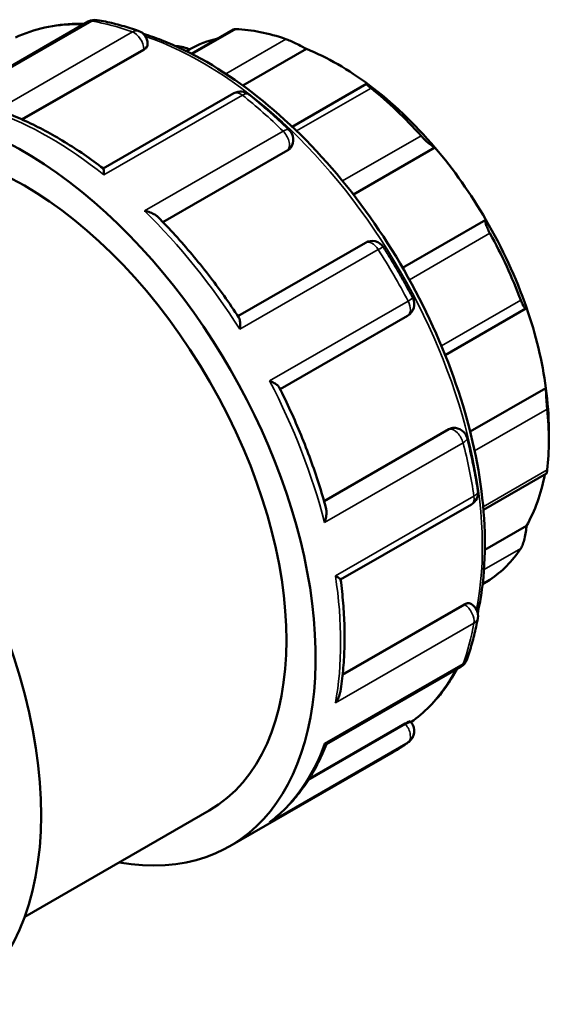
# Model space of a CAD drawing. Header units: millimetres. Extents: x -31 to 905, y -379 to 847.
# Tile 6 of 9: x 103 to 193, y 682 to 847. Entities that reach past the tile are written whole.
import ezdxf

# ---------------------------------------------------------------- set-up
doc = ezdxf.new("R2010")
doc.units = ezdxf.units.MM
doc.layers.add('Visible (ANSI)', color=7, linetype='Continuous', lineweight=50)
doc.layers.add('Visible Narrow (ANSI)', color=7, linetype='Continuous', lineweight=35)

msp = doc.modelspace()

# ---------------------------------------------------------------- linework, layer by layer
at = {"layer": 'Visible (ANSI)'}
for p, q in [((114.914, 847.111), (92.261, 834.065)), ((139.407, 845.796), (132.297, 841.701)), ((124.913, 843.398), (124.913, 843.192)), ((124.254, 842.364), (103.812, 830.592)), ((132.02, 842.454), (131.45, 842.126)), ((151.658, 842.507), (140.952, 836.342)), ((161.797, 836.606), (149.275, 829.395)), ((139.465, 835.025), (117.446, 822.345)), ((148.541, 825.421), (127.508, 813.309)), ((149.057, 825.916), (148.998, 825.832)), ((173.322, 825.878), (159.577, 817.962)), ((181.903, 813.728), (167.863, 805.643)), ((161.615, 809.855), (140.131, 797.483)), ((175.05, 790.922), (188.652, 798.755)), ((147.232, 785.185), (168.711, 797.554)), ((192.015, 785.367), (179.251, 778.017)), ((175.667, 778.438), (154.633, 766.325)), ((176.244, 778.626), (176.346, 778.635)), ((192.493, 778.37), (192.493, 776.538)), ((181.493, 764.831), (192.1, 770.939)), ((157.433, 753.084), (179.449, 765.762)), ((188.737, 762.149), (181.731, 758.115)), ((181.349, 752.338), (182.544, 753.026)), ((178.224, 748.885), (157.773, 737.108)), ((179.271, 749.039), (179.449, 748.936)), ((155.026, 725.356), (177.674, 738.398)), ((168.296, 728.806), (152.094, 719.476)), ((169.16, 729.197), (169.342, 728.971)), ((138.752, 708.146), (166.308, 724.015)), ((104.216, 696.278), (135.284, 714.169))]:
    msp.add_line(p, q, dxfattribs=at)
for centre, start, end in [((116.037, 845.161), 80.09159, 119.93599), ((122.663, 843.398), 0, 70.50747), ((140.588, 833.076), 51.41883, 119.93599), ((147.214, 827.207), 324.97291, 45.66524), ((162.738, 807.905), 32.39412, 119.93599), ((167.588, 799.504), 299.93599, 27.60641), ((176.551, 776.395), 14.35343, 95.23725), ((178.326, 767.711), 299.93599, 8.61524), ((178.326, 746.987), 349.60005, 60.06401), ((176.551, 740.348), 299.93599, 340.05833), ((167.588, 727.561), 307.25586, 38.80817)]:
    msp.add_arc(centre, 2.25, start, end, dxfattribs=at)
for centre, major_axis, start_param, end_param in [((155.37, 797.916), (-26.199, 45.496), 5.6943142, 5.933446), ((156.961, 798.832), (-25.076, 43.546), 6.1054024, 6.2778529), ((156.961, 798.832), (-25.076, 43.546), 5.3499073, 5.6495344), ((104.07, 768.374), (-34.683, 60.228), 2.6905658, 6.7342121), ((156.961, 798.832), (-25.076, 43.546), 5.0212158, 5.3499073), ((155.37, 797.916), (26.199, -45.496), 1.924403, 2.1635348), ((104.07, 768.374), (-31.214, 54.205), 3.1415927, 6.2831853), ((156.961, 798.832), (-25.076, 43.546), 4.7215888, 5.0212158), ((57.825, 741.743), (-34.683, 60.228), 3.1415927, 6.2831853), ((156.961, 798.832), (-25.076, 43.546), 4.3928973, 4.7215888), ((155.37, 797.916), (26.199, -45.496), 1.2960845, 1.5352163), ((156.961, 798.832), (-25.076, 43.546), 4.0932703, 4.3928973), ((156.961, 798.832), (-25.076, 43.546), 3.9289245, 4.0932703), ((155.37, 797.916), (26.199, -45.496), 0.667766, 0.9068978), ((156.961, 798.832), (25.076, -43.546), 0.3233591, 0.5917189), ((155.37, 797.916), (26.199, -45.496), 0.0394474, 0.2785792)]:
    msp.add_ellipse(centre, major_axis=major_axis, ratio=0.5780931, start_param=start_param, end_param=end_param, dxfattribs=at)
for points, knots in [([(102.653, 844.445), (105.771, 845.892), (109.24, 846.661), (113.363, 846.75), (113.815, 846.75), (114.269, 846.739)], [5.55075175, 5.55075175, 5.55075175, 5.55075175, 5.80615643, 5.80615643, 5.8373302, 5.8373302, 5.8373302, 5.8373302]), ([(116.424, 847.377), (116.884, 847.297), (117.344, 847.208), (118.269, 847.012), (118.733, 846.906), (119.663, 846.675), (120.129, 846.551), (121.064, 846.285), (121.533, 846.144), (122.472, 845.844), (122.943, 845.686), (123.414, 845.519)], [5.94919647, 5.94919647, 5.94919647, 5.94919647, 5.97807225, 5.97807225, 6.00694803, 6.00694803, 6.03582381, 6.03582381, 6.06469959, 6.06469959, 6.09357537, 6.09357537, 6.09357537, 6.09357537]), ([(124.206, 845.036), (125.213, 844.724), (126.225, 844.371), (132.298, 842.019), (137.447, 839.049), (147.452, 831.404), (152.307, 826.725), (161.231, 816.148), (165.299, 810.254), (172.249, 797.841), (175.131, 791.325), (179.422, 778.31), (180.829, 771.814), (182.01, 759.479), (181.782, 753.642), (180.659, 748.11), (180.592, 747.795), (180.521, 747.482)], [6.0566261, 6.0566261, 6.0566261, 6.0566261, 6.1215424, 6.1215424, 6.444605, 6.444605, 6.768303, 6.768303, 7.0913642, 7.0913642, 7.4141793, 7.4141793, 7.7373102, 7.7373102, 8.0610711, 8.0610711, 8.0808054, 8.0808054, 8.0808054, 8.0808054]), ([(139.769, 845.847), (139.667, 845.851), (139.58, 845.846), (139.47, 845.824), (139.435, 845.811), (139.407, 845.796)], [0.424270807, 0.424270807, 0.424270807, 0.424270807, 0.472119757, 0.472119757, 0.503081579, 0.503081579, 0.503081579, 0.503081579]), ([(124.913, 843.192), (124.913, 843.191), (124.913, 843.19), (124.912, 843.055), (124.856, 842.905), (124.626, 842.617), (124.454, 842.479), (124.254, 842.364)], [0.51441824, 0.51441824, 0.51441824, 0.51441824, 0.51508833, 0.51508833, 0.59974687, 0.59974687, 0.6844054, 0.6844054, 0.6844054, 0.6844054]), ([(132.02, 842.454), (131.703, 842.573), (131.341, 842.686), (130.566, 842.875), (130.152, 842.947), (129.713, 842.987), (129.656, 842.991), (129.599, 842.995)], [0.80901319, 0.80901319, 0.80901319, 0.80901319, 0.91835891, 0.91835891, 1.03479641, 1.03479641, 1.05206874, 1.05206874, 1.05206874, 1.05206874]), ([(151.658, 842.507), (151.442, 842.629), (151.179, 842.773), (150.574, 843.09), (150.23, 843.264), (149.608, 843.564), (149.293, 843.71), (148.845, 843.905), (148.699, 843.967), (148.428, 844.075), (148.303, 844.122), (148.192, 844.161)], [0.80901319, 0.80901319, 0.80901319, 0.80901319, 0.91835891, 0.91835891, 1.03479641, 1.03479641, 1.13049431, 1.13049431, 1.17834326, 1.17834326, 1.22619221, 1.22619221, 1.22619221, 1.22619221]), ([(162.549, 835.893), (162.438, 835.982), (162.336, 836.066), (162.156, 836.217), (162.079, 836.285), (161.889, 836.457), (161.821, 836.531), (161.773, 836.617), (161.809, 836.62), (161.982, 836.552), (162.112, 836.485), (162.265, 836.4)], [0.42427081, 0.42427081, 0.42427081, 0.42427081, 0.47211976, 0.47211976, 0.51996871, 0.51996871, 0.61566661, 0.61566661, 0.73210411, 0.73210411, 0.84144983, 0.84144983, 0.84144983, 0.84144983]), ([(141.991, 834.834), (142.453, 834.466), (142.914, 834.091), (143.831, 833.327), (144.288, 832.938), (145.199, 832.148), (145.652, 831.746), (146.555, 830.931), (147.004, 830.516), (147.899, 829.676), (148.344, 829.249), (148.787, 828.817)], [0.18960994, 0.18960994, 0.18960994, 0.18960994, 0.21848572, 0.21848572, 0.2473615, 0.2473615, 0.27623728, 0.27623728, 0.30511306, 0.30511306, 0.33398884, 0.33398884, 0.33398884, 0.33398884]), ([(117.457, 822.337), (116.384, 823.16), (115.305, 823.947), (113.136, 825.442), (112.046, 826.151), (109.861, 827.489), (108.766, 828.117), (106.574, 829.289), (105.477, 829.834), (103.286, 830.836), (102.192, 831.294), (101.102, 831.707)], [6.11851796, 6.11851796, 6.11851796, 6.11851796, 6.18520274, 6.18520274, 6.25188751, 6.25188751, 6.31857228, 6.31857228, 6.38525706, 6.38525706, 6.45194183, 6.45194183, 6.45194183, 6.45194183]), ([(173.322, 825.878), (173.219, 825.916), (173.079, 825.992), (172.728, 826.23), (172.512, 826.398), (172.093, 826.757), (171.869, 826.961), (171.525, 827.296), (171.409, 827.413), (171.184, 827.647), (171.074, 827.765), (170.971, 827.879)], [0.80901319, 0.80901319, 0.80901319, 0.80901319, 0.91835891, 0.91835891, 1.03479641, 1.03479641, 1.13049431, 1.13049431, 1.17834326, 1.17834326, 1.22619221, 1.22619221, 1.22619221, 1.22619221]), ([(117.457, 822.337), (117.472, 822.325), (117.485, 822.292), (117.515, 822.163), (117.529, 822.037), (117.549, 821.712), (117.554, 821.509), (117.554, 821.276), (117.554, 821.274), (117.554, 821.272)], [0.17430535, 0.17430535, 0.17430535, 0.17430535, 0.23264766, 0.23264766, 0.32869494, 0.32869494, 0.42955829, 0.42955829, 0.4305052, 0.4305052, 0.4305052, 0.4305052]), ([(124.401, 815.207), (124.404, 815.207), (124.407, 815.206), (124.735, 815.145), (125.052, 815.06), (125.633, 814.85), (125.902, 814.726), (126.333, 814.465), (126.506, 814.334), (126.648, 814.19)], [-0.00095607, -0.00095607, -0.00095607, -0.00095607, 0, 0, 0.10013426, 0.10013426, 0.19563454, 0.19563454, 0.27276624, 0.27276624, 0.27276624, 0.27276624]), ([(140.302, 797.224), (139.487, 798.466), (138.649, 799.689), (136.934, 802.096), (136.057, 803.278), (134.265, 805.597), (133.35, 806.734), (131.488, 808.956), (130.54, 810.042), (128.615, 812.158), (127.638, 813.189), (126.648, 814.19)], [5.59697004, 5.59697004, 5.59697004, 5.59697004, 5.66218838, 5.66218838, 5.72740672, 5.72740672, 5.79262507, 5.79262507, 5.85784341, 5.85784341, 5.92306175, 5.92306175, 5.92306175, 5.92306175]), ([(182.586, 811.433), (182.51, 811.573), (182.435, 811.716), (182.296, 811.998), (182.231, 812.137), (182.059, 812.533), (181.973, 812.768), (181.85, 813.176), (181.817, 813.362), (181.819, 813.618), (181.851, 813.695), (181.903, 813.728)], [0.42427081, 0.42427081, 0.42427081, 0.42427081, 0.47211976, 0.47211976, 0.51996871, 0.51996871, 0.61566661, 0.61566661, 0.73210411, 0.73210411, 0.84144983, 0.84144983, 0.84144983, 0.84144983]), ([(164.638, 809.111), (164.991, 808.555), (165.339, 807.995), (166.027, 806.87), (166.366, 806.304), (167.035, 805.167), (167.365, 804.595), (168.016, 803.447), (168.336, 802.87), (168.967, 801.712), (169.277, 801.13), (169.582, 800.547)], [0.71320871, 0.71320871, 0.71320871, 0.71320871, 0.74208449, 0.74208449, 0.77096027, 0.77096027, 0.79983605, 0.79983605, 0.82871183, 0.82871183, 0.85758761, 0.85758761, 0.85758761, 0.85758761]), ([(188.737, 798.918), (188.716, 798.818), (188.678, 798.753), (188.565, 798.736), (188.487, 798.792), (188.321, 799.009), (188.227, 799.165), (188.07, 799.485), (188.015, 799.605), (187.903, 799.866), (187.847, 800.006), (187.792, 800.152)], [0.80901319, 0.80901319, 0.80901319, 0.80901319, 0.91835891, 0.91835891, 1.03479641, 1.03479641, 1.13049431, 1.13049431, 1.17834326, 1.17834326, 1.22619221, 1.22619221, 1.22619221, 1.22619221]), ([(140.302, 797.224), (140.37, 797.12), (140.42, 796.973), (140.49, 796.604), (140.507, 796.372), (140.505, 795.857), (140.484, 795.569), (140.445, 795.265), (140.445, 795.262), (140.444, 795.26)], [0.1481882, 0.1481882, 0.1481882, 0.1481882, 0.23264766, 0.23264766, 0.32869494, 0.32869494, 0.42955829, 0.42955829, 0.4305052, 0.4305052, 0.4305052, 0.4305052]), ([(145.457, 786.577), (145.46, 786.576), (145.462, 786.575), (145.74, 786.458), (145.997, 786.334), (146.439, 786.082), (146.631, 785.953), (146.924, 785.704), (147.032, 785.582), (147.091, 785.466)], [-0.00095607, -0.00095607, -0.00095607, -0.00095607, 0, 0, 0.10013426, 0.10013426, 0.19563454, 0.19563454, 0.28413692, 0.28413692, 0.28413692, 0.28413692]), ([(154.963, 765.148), (154.591, 766.507), (154.186, 767.87), (153.314, 770.597), (152.847, 771.961), (151.852, 774.687), (151.325, 776.048), (150.212, 778.761), (149.626, 780.113), (148.4, 782.802), (147.758, 784.139), (147.091, 785.466)], [5.07253017, 5.07253017, 5.07253017, 5.07253017, 5.13774427, 5.13774427, 5.20295838, 5.20295838, 5.26817248, 5.26817248, 5.33338658, 5.33338658, 5.39860069, 5.39860069, 5.39860069, 5.39860069]), ([(192.228, 781.81), (192.215, 781.947), (192.201, 782.098), (192.173, 782.413), (192.159, 782.578), (192.119, 783.074), (192.095, 783.407), (192.054, 784.045), (192.037, 784.384), (192.016, 784.952), (192.013, 785.186), (192.015, 785.367)], [0.42427081, 0.42427081, 0.42427081, 0.42427081, 0.47211976, 0.47211976, 0.51996871, 0.51996871, 0.61566661, 0.61566661, 0.73210411, 0.73210411, 0.84144983, 0.84144983, 0.84144983, 0.84144983]), ([(178.731, 776.952), (178.884, 776.352), (179.032, 775.753), (179.313, 774.557), (179.448, 773.96), (179.704, 772.769), (179.825, 772.174), (180.055, 770.989), (180.163, 770.399), (180.367, 769.221), (180.462, 768.633), (180.551, 768.048)], [1.23680749, 1.23680749, 1.23680749, 1.23680749, 1.26568327, 1.26568327, 1.29455905, 1.29455905, 1.32343483, 1.32343483, 1.35231061, 1.35231061, 1.38118639, 1.38118639, 1.38118639, 1.38118639]), ([(192.1, 770.94), (192.114, 770.948), (192.129, 770.98), (192.159, 771.094), (192.173, 771.164), (192.201, 771.342), (192.215, 771.449), (192.228, 771.571)], [1.07153625, 1.07153625, 1.07153625, 1.07153625, 1.13049431, 1.13049431, 1.17834326, 1.17834326, 1.22619221, 1.22619221, 1.22619221, 1.22619221]), ([(154.963, 765.148), (155.014, 764.961), (155.041, 764.755), (155.056, 764.258), (155.03, 763.96), (154.921, 763.342), (154.834, 763.02), (154.722, 762.7), (154.721, 762.698), (154.72, 762.695)], [0.15917669, 0.15917669, 0.15917669, 0.15917669, 0.23264766, 0.23264766, 0.32869494, 0.32869494, 0.42955829, 0.42955829, 0.4305052, 0.4305052, 0.4305052, 0.4305052]), ([(187.792, 758.339), (187.847, 758.421), (187.903, 758.524), (188.015, 758.762), (188.07, 758.897), (188.227, 759.332), (188.321, 759.664), (188.487, 760.351), (188.565, 760.755), (188.678, 761.504), (188.716, 761.85), (188.737, 762.149)], [0.42427081, 0.42427081, 0.42427081, 0.42427081, 0.47211976, 0.47211976, 0.51996871, 0.51996871, 0.61566661, 0.61566661, 0.73210411, 0.73210411, 0.84144983, 0.84144983, 0.84144983, 0.84144983]), ([(156.554, 753.721), (156.556, 753.72), (156.558, 753.719), (156.757, 753.604), (156.928, 753.499), (157.198, 753.32), (157.301, 753.244), (157.405, 753.149), (157.429, 753.118), (157.432, 753.098)], [-0.00095607, -0.00095607, -0.00095607, -0.00095607, 0, 0, 0.10013426, 0.10013426, 0.19563454, 0.19563454, 0.25808891, 0.25808891, 0.25808891, 0.25808891]), ([(157.391, 734.221), (157.576, 735.375), (157.725, 736.553), (157.949, 738.956), (158.025, 740.18), (158.102, 742.669), (158.104, 743.933), (158.036, 746.497), (157.965, 747.797), (157.752, 750.426), (157.61, 751.756), (157.432, 753.098)], [4.54370267, 4.54370267, 4.54370267, 4.54370267, 4.61036741, 4.61036741, 4.67703215, 4.67703215, 4.74369689, 4.74369689, 4.81036163, 4.81036163, 4.87702636, 4.87702636, 4.87702636, 4.87702636]), ([(178.224, 748.885), (178.424, 749), (178.63, 749.08), (178.995, 749.133), (179.154, 749.106), (179.271, 749.039), (179.271, 749.039), (179.271, 749.039)], [0.6844054, 0.6844054, 0.6844054, 0.6844054, 0.76906393, 0.76906393, 0.85372246, 0.85372246, 0.85395471, 0.85395471, 0.85395471, 0.85395471]), ([(180.539, 746.58), (180.449, 746.088), (180.352, 745.6), (180.143, 744.635), (180.032, 744.157), (179.796, 743.212), (179.671, 742.745), (179.408, 741.822), (179.269, 741.366), (178.978, 740.465), (178.825, 740.02), (178.666, 739.581)], [1.76040626, 1.76040626, 1.76040626, 1.76040626, 1.78928204, 1.78928204, 1.81815782, 1.81815782, 1.8470336, 1.8470336, 1.87590939, 1.87590939, 1.90478517, 1.90478517, 1.90478517, 1.90478517]), ([(177.072, 738.052), (176.482, 736.96), (175.837, 735.923), (173.473, 732.617), (171.504, 730.633), (169.276, 729.052)], [8.29874196, 8.29874196, 8.29874196, 8.29874196, 8.38368684, 8.38368684, 8.58654136, 8.58654136, 8.58654136, 8.58654136]), ([(157.391, 734.221), (157.384, 734.182), (157.377, 734.144), (157.309, 733.792), (157.206, 733.483), (156.934, 732.88), (156.76, 732.583), (156.558, 732.308), (156.556, 732.305), (156.554, 732.303)], [0.22073329, 0.22073329, 0.22073329, 0.22073329, 0.23264766, 0.23264766, 0.32869494, 0.32869494, 0.42955829, 0.42955829, 0.4305052, 0.4305052, 0.4305052, 0.4305052]), ([(168.296, 728.806), (168.495, 728.921), (168.682, 729.022), (168.97, 729.159), (169.07, 729.196), (169.141, 729.206), (169.154, 729.204), (169.16, 729.196)], [0.6844054, 0.6844054, 0.6844054, 0.6844054, 0.76906393, 0.76906393, 0.85372246, 0.85372246, 0.88817008, 0.88817008, 0.88817008, 0.88817008]), ([(145.738, 712.426), (146.552, 713.053), (147.331, 713.733), (148.812, 715.19), (149.515, 715.969), (150.842, 717.618), (151.465, 718.489), (152.63, 720.317), (153.172, 721.274), (154.169, 723.263), (154.625, 724.295), (155.039, 725.364)], [4.00276537, 4.00276537, 4.00276537, 4.00276537, 4.0745119, 4.0745119, 4.14625844, 4.14625844, 4.21800498, 4.21800498, 4.28975151, 4.28975151, 4.36117543, 4.36117543, 4.36117543, 4.36117543]), ([(154.72, 725.442), (154.721, 725.442), (154.722, 725.441), (154.833, 725.384), (154.918, 725.352), (154.996, 725.346), (155.013, 725.349), (155.026, 725.356)], [-0.00095607, -0.00095607, -0.00095607, -0.00095607, 0, 0, 0.10013426, 0.10013426, 0.13969601, 0.13969601, 0.13969601, 0.13969601]), ([(168.95, 725.77), (168.782, 725.642), (168.611, 725.516), (168.268, 725.268), (168.094, 725.146), (167.745, 724.907), (167.568, 724.79), (167.213, 724.561), (167.034, 724.448), (166.673, 724.228), (166.492, 724.12), (166.308, 724.015)], [2.284005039, 2.284005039, 2.284005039, 2.284005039, 2.298829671, 2.298829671, 2.313654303, 2.313654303, 2.328478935, 2.328478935, 2.343303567, 2.343303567, 2.358128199, 2.358128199, 2.358128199, 2.358128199]), ([(145.738, 712.426), (145.65, 712.358), (145.558, 712.293), (145.462, 712.231), (145.46, 712.229), (145.457, 712.227)], [0.39590606, 0.39590606, 0.39590606, 0.39590606, 0.42955829, 0.42955829, 0.430505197, 0.430505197, 0.430505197, 0.430505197])]:
    msp.add_open_spline(points, degree=3, knots=knots, dxfattribs=at)
for points in [[(148.998, 825.832), (148.881, 825.666), (148.721, 825.525), (148.541, 825.421)], [(175.667, 778.438), (175.845, 778.54), (176.044, 778.607), (176.244, 778.626)], [(182.544, 753.026), (182.558, 753.034), (182.572, 753.043), (182.586, 753.053)]]:
    msp.add_open_spline(points, degree=3, dxfattribs=at)
at = {"layer": 'Visible Narrow (ANSI)'}
for p, q in [((92.181, 833.762), (115.516, 847.199)), ((122.363, 845.377), (99.029, 831.94)), ((132.441, 841.627), (139.769, 845.847)), ((148.192, 844.161), (138.07, 838.332)), ((103.696, 830.643), (124.254, 842.482)), ((124.254, 842.482), (124.254, 842.364)), ((117.554, 821.272), (140.888, 834.709)), ((150.022, 828.679), (162.549, 835.893)), ((147.736, 828.645), (124.401, 815.207)), ((170.971, 827.879), (157.745, 820.262)), ((127.482, 813.337), (148.592, 825.494)), ((148.592, 825.494), (148.541, 825.421)), ((169.013, 803.617), (182.586, 811.433)), ((140.444, 795.26), (163.779, 808.697)), ((168.792, 800.015), (145.457, 786.577)), ((187.792, 800.152), (174.424, 792.454)), ((180.004, 774.77), (192.228, 781.81)), ((175.755, 778.446), (154.643, 766.288)), ((175.667, 778.438), (175.755, 778.446)), ((154.72, 762.695), (178.054, 776.132)), ((192.228, 771.571), (181.446, 765.362)), ((179.889, 767.158), (156.554, 753.721)), ((181.582, 754.763), (187.792, 758.339)), ((182.586, 753.053), (181.35, 752.341)), ((178.326, 748.826), (157.76, 736.982)), ((178.224, 748.885), (178.326, 748.826)), ((156.554, 732.303), (179.889, 745.74)), ((178.054, 738.88), (154.72, 725.442)), ((168.384, 728.696), (151.931, 719.221)), ((168.296, 728.806), (168.384, 728.696)), ((145.457, 712.227), (168.792, 725.665))]:
    msp.add_line(p, q, dxfattribs=at)
for centre, major_axis, ratio, start_param, end_param in [((134.122, 785.679), (-33.295, 57.818), 0.5780931, 5.9395993, 6.2298914), ((116.037, 845.161), (-1.123, 1.95), 0.5780931, 5.8337097, 6.2831853), ((116.037, 845.161), (0.387, 2.216), 0.7349246, 0, 0.5501282), ((131.626, 784.242), (34.683, -60.228), 0.5780931, 2.5477381, 2.692117), ((122.663, 843.398), (0.751, 2.121), 0.6762684, 0, 0.6684973), ((122.663, 843.398), (-1.123, 1.95), 0.5780931, 3.9289245, 5.6893308), ((134.122, 785.679), (33.295, -57.818), 0.5780931, 0.5833648, 2.5620828), ((122.663, 843.398), (2.25, 0), 0.5758617, 5.4977871, 6.2831853), ((140.588, 833.076), (-1.123, 1.95), 0.5780931, 5.3101109, 6.2831853), ((140.588, 833.076), (1.403, 1.759), 0.4591964, 0, 0.8622108), ((131.626, 784.242), (34.683, -60.228), 0.5780931, 2.0241394, 2.1685183), ((108.291, 770.805), (34.683, -60.228), 0.5780931, 2.1685183, 2.5477381), ((147.214, 827.207), (1.572, 1.609), 0.3573734, 0, 0.9033672), ((147.214, 827.207), (1.123, -1.95), 0.5780931, 0.2637331, 2.0241394), ((147.214, 827.207), (1.842, -1.291), 0.7877574, 5.930605, 6.2831853), ((108.291, 770.805), (34.683, -60.228), 0.5780931, 1.6449195, 2.0241394), ((162.738, 807.905), (-1.123, 1.95), 0.5780931, 4.7865121, 6.2831853), ((162.738, 807.905), (1.9, 1.205), 0.060427, 0, 0.9531089), ((131.626, 784.242), (34.683, -60.228), 0.5780931, 1.5005406, 1.6449195), ((167.588, 799.504), (1.123, -1.95), 0.5780931, 0, 1.5005406), ((167.588, 799.504), (1.994, 1.043), 0.0572795, 5.3299444, 6.2831853), ((108.291, 770.805), (34.683, -60.228), 0.5780931, 1.1213207, 1.5005406), ((176.551, 776.395), (-0.205, 2.241), 0.7885742, 0, 0.3479284), ((176.551, 776.395), (-1.123, 1.95), 0.5780931, 4.2629134, 6.0233196), ((176.551, 776.395), (2.18, 0.558), 0.3545338, 5.3789068, 6.2831853), ((131.626, 784.242), (34.683, -60.228), 0.5780931, 0.9769418, 1.1213207), ((178.326, 767.711), (1.123, -1.95), 0.5780931, 0, 0.9769418), ((178.326, 767.711), (2.225, 0.337), 0.4565844, 5.4196792, 6.2831853), ((108.291, 770.805), (34.683, -60.228), 0.5780931, 0.5977219, 0.9769418), ((178.326, 746.987), (1.123, 1.95), 0.5780931, 0, 0.7834645), ((178.326, 746.987), (-1.123, 1.95), 0.5780931, 3.7393146, 5.4997209), ((131.626, 784.242), (34.683, -60.228), 0.5780931, 0.453343, 0.5977219), ((178.326, 746.987), (2.213, -0.406), 0.6744976, 5.6119116, 6.2831853), ((176.551, 740.348), (1.123, -1.95), 0.5780931, 0, 0.453343), ((176.551, 740.348), (2.115, -0.767), 0.7335479, 5.7294955, 6.2831853), ((134.122, 785.679), (33.295, -57.818), 0.5780931, 0.0571984, 0.3485989), ((167.588, 727.561), (1.753, 1.41), 0.2127125, 0, 0.9377138), ((167.588, 727.561), (1.123, -1.95), 0.5780931, 0.0741232, 1.8345294), ((108.291, 770.805), (34.683, -60.228), 0.5780931, 0.0741232, 0.453343), ((131.626, 784.242), (34.683, -60.228), 0.5780931, 0, 0.0741232), ((167.588, 727.561), (1.362, -1.791), 0.8137303, 6.1790354, 6.2831853)]:
    msp.add_ellipse(centre, major_axis=major_axis, ratio=ratio, start_param=start_param, end_param=end_param, dxfattribs=at)

doc.saveas('drawing.dxf')
